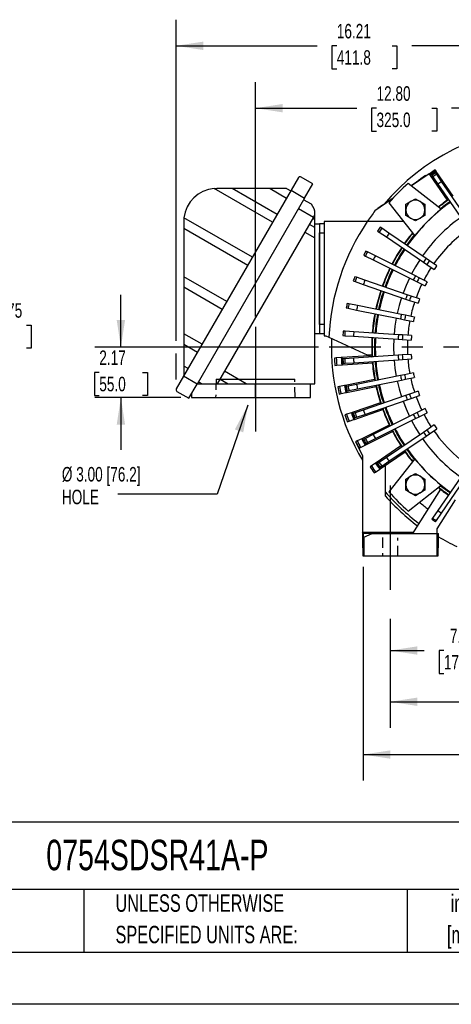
# Model space of a CAD drawing. Header units: inches. Extents: x 0 to 99, y 0 to 76.5.
# Tile 7 of 13: x 55.3 to 73.8, y 0 to 42.4. Entities that reach past the tile are written whole.
import ezdxf

# ---------------------------------------------------------------- set-up
doc = ezdxf.new("R2010")
doc.units = ezdxf.units.IN
doc.header["$LTSCALE"] = 9
doc.header["$MEASUREMENT"] = 0
doc.linetypes.add('CENTERX2', pattern=[0.8, 0.5, -0.1, 0.1, -0.1])
doc.linetypes.add('HIDDEN', pattern=[0.075, 0.05, -0.025])
doc.layers.add('CENTER', color=40, linetype='CENTERX2')
doc.layers.add('HIDDEN', color=102, linetype='HIDDEN')
doc.layers.add('DIMENSIONS', color=140, linetype='Continuous', lineweight=25)
doc.layers.add('TEXT', color=140, linetype='Continuous', lineweight=25)
doc.styles.add('SLDTEXTSTYLE0', font='TXT', dxfattribs={"width": 0.7})
doc.dimstyles.new('SLDDIMSTYLE1', dxfattribs={"dimtxt": 0.625, "dimasz": 1.17, "dimexe": 0, "dimexo": 0.0625, "dimgap": 0.15625, "dimtad": 0, "dimtih": 1, "dimtoh": 1, "dimrnd": 1e-09, "dimzin": 12, "dimdsep": 46, "dimtxsty": 'SLDTEXTSTYLE0', "dimsah": 1, "dimcen": 0.09, "dimadec": 0, "dimazin": 3, "dimtfac": 1, "dimtofl": 0, "dimtmove": 0, "dimatfit": 3, "dimfxl": 0, "dimfrac": 2, "dimtolj": 1, "dimtzin": 12, "dimarcsym": 0})
doc.dimstyles.new('SLDDIMSTYLE2', dxfattribs={"dimtxt": 0.625, "dimasz": 1.17, "dimexe": 0, "dimexo": 0.0625, "dimgap": 0.15625, "dimtad": 0, "dimtih": 1, "dimtoh": 1, "dimrnd": 1e-09, "dimzin": 12, "dimdsep": 46, "dimtxsty": 'SLDTEXTSTYLE0', "dimsah": 1, "dimcen": 0.09, "dimadec": 0, "dimazin": 3, "dimtfac": 1, "dimtmove": 0, "dimatfit": 0, "dimfxl": 0, "dimfrac": 2, "dimtolj": 1, "dimtzin": 12, "dimarcsym": 0})
doc.dimstyles.new('SLDDIMSTYLE3', dxfattribs={"dimtxt": 0.18, "dimasz": 1.17, "dimexe": 0, "dimexo": 0.0625, "dimgap": 0, "dimtad": 0, "dimtih": 1, "dimtoh": 1, "dimdec": 0, "dimrnd": 1e-09, "dimzin": 0, "dimdsep": 46, "dimtxsty": 'Standard', "dimsah": 1, "dimcen": 0.09, "dimadec": 0, "dimazin": 0, "dimtfac": 1.17, "dimtdec": 0, "dimtofl": 0, "dimtmove": 0, "dimatfit": 3, "dimfxl": 0, "dimfrac": 2, "dimtolj": 1, "dimtzin": 0, "dimarcsym": 0})
doc.dimstyles.new('SLDDIMSTYLE4', dxfattribs={"dimtxt": 0.625, "dimasz": 1.17, "dimexe": 0, "dimexo": 0.0625, "dimgap": 0.15625, "dimtad": 0, "dimtih": 1, "dimtoh": 1, "dimrnd": 1e-09, "dimzin": 4, "dimdsep": 46, "dimtxsty": 'SLDTEXTSTYLE0', "dimsah": 1, "dimcen": 0.09, "dimadec": 0, "dimazin": 1, "dimtfac": 1, "dimtofl": 0, "dimtmove": 0, "dimatfit": 3, "dimfxl": 0, "dimfrac": 2, "dimtolj": 1, "dimtzin": 12, "dimarcsym": 0})
doc.dimstyles.new('SLDDIMSTYLE5', dxfattribs={"dimtxt": 0.625, "dimasz": 1.17, "dimexe": 0, "dimexo": 0.0625, "dimgap": 0.15625, "dimtad": 0, "dimtih": 1, "dimtoh": 1, "dimrnd": 1e-09, "dimzin": 12, "dimdsep": 46, "dimtxsty": 'SLDTEXTSTYLE0', "dimsah": 1, "dimcen": 0, "dimadec": 0, "dimazin": 3, "dimtfac": 1, "dimtofl": 0, "dimtmove": 0, "dimatfit": 3, "dimfxl": 0, "dimfrac": 2, "dimtolj": 1, "dimtzin": 12, "dimarcsym": 0})
doc.dimstyles.new('SLDDIMSTYLE6', dxfattribs={"dimtxt": 0.625, "dimasz": 1.17, "dimexe": 0, "dimexo": 0.0625, "dimgap": 0.15625, "dimtad": 0, "dimtih": 1, "dimtoh": 1, "dimrnd": 1e-09, "dimzin": 4, "dimdsep": 46, "dimtxsty": 'SLDTEXTSTYLE0', "dimsah": 1, "dimcen": 0, "dimadec": 0, "dimazin": 1, "dimtfac": 1, "dimtofl": 0, "dimtmove": 0, "dimatfit": 3, "dimfxl": 0, "dimfrac": 2, "dimtolj": 1, "dimtzin": 12, "dimarcsym": 0})
doc.dimstyles.new('SLDDIMSTYLE7', dxfattribs={"dimtxt": 0.625, "dimasz": 1.17, "dimexe": 0, "dimexo": 0.0625, "dimgap": 0.15625, "dimtad": 0, "dimtih": 1, "dimtoh": 1, "dimdec": 3, "dimlfac": 0.5, "dimrnd": 1e-09, "dimzin": 12, "dimdsep": 46, "dimtxsty": 'SLDTEXTSTYLE0', "dimsah": 1, "dimcen": 0, "dimadec": 0, "dimazin": 3, "dimtfac": 1, "dimtdec": 3, "dimtofl": 0, "dimtmove": 0, "dimatfit": 3, "dimfxl": 0, "dimfrac": 2, "dimtolj": 1, "dimtzin": 12, "dimarcsym": 0})

# ---------------------------------------------------------------- blocks, each defined once
blk = doc.blocks.new('SW_NOTE_0_1')
at = {"layer": 'TEXT', "color": 0, "linetype": 'CENTERX2', "lineweight": 18, "char_height": 0.75, "attachment_point": 2, "style": 'SLDTEXTSTYLE0'}
for s, insert in [('inch', (1.125, 0.967)), ('[mm]', (1.1, -0.388))]:
    blk.add_mtext(s, dxfattribs=dict(at, insert=insert))
blk = doc.blocks.new('SW_NOTE_0_2')
at = {"layer": 'TEXT', "color": 0, "linetype": 'CENTERX2', "lineweight": 18, "char_height": 0.75, "attachment_point": 1, "style": 'SLDTEXTSTYLE0'}
for s, insert in [('UNLESS OTHERWISE', (0, 0.967)), ('SPECIFIED UNITS ARE:', (0, -0.388))]:
    blk.add_mtext(s, dxfattribs=dict(at, insert=insert))
blk = doc.blocks.new('_D_13')
at = {"layer": 'DIMENSIONS'}
for p, q in [((71.205, 16.606), (71.205, 11.905)), ((85.205, 16.597), (85.205, 11.905)), ((71.205, 13.03), (76.169, 13.03)), ((77.016, 13.029), (76.806, 13.029)), ((76.806, 13.029), (76.806, 12.035)), ((79.394, 13.029), (79.604, 13.029)), ((79.604, 13.029), (79.604, 12.035)), ((85.205, 13.03), (80.241, 13.03)), ((76.806, 12.035), (77.016, 12.035)), ((79.604, 12.035), (79.394, 12.035))]:
    blk.add_line(p, q, dxfattribs=at)
for points in [[(71.205, 13.03), (72.375, 12.85), (72.375, 13.21)], [(85.205, 13.03), (84.035, 13.21), (84.035, 12.85)]]:
    blk.add_solid(points, dxfattribs=at)
at = {"layer": 'DIMENSIONS', "char_height": 0.625, "attachment_point": 1, "style": 'SLDTEXTSTYLE0'}
for s, insert in [('14.00', (77.016, 13.974)), ('355.6', (77.016, 12.84))]:
    blk.add_mtext(s, dxfattribs=dict(at, insert=insert))
blk = doc.blocks.new('_D_14')
at = {"layer": 'DIMENSIONS'}
for p, q in [((70.046, 18.847), (70.046, 9.632)), ((86.364, 18.847), (86.364, 18.2)), ((86.364, 17.66), (86.364, 9.632)), ((70.046, 10.757), (76.169, 10.757)), ((77.016, 10.755), (76.806, 10.755)), ((76.806, 10.755), (76.806, 9.761)), ((79.394, 10.755), (79.604, 10.755)), ((79.604, 10.755), (79.604, 9.761)), ((86.364, 10.757), (80.241, 10.757)), ((76.806, 9.761), (77.016, 9.761)), ((79.604, 9.761), (79.394, 9.761))]:
    blk.add_line(p, q, dxfattribs=at)
for points in [[(70.046, 10.757), (71.216, 10.577), (71.216, 10.937)], [(86.364, 10.757), (85.194, 10.937), (85.194, 10.577)]]:
    blk.add_solid(points, dxfattribs=at)
at = {"layer": 'DIMENSIONS', "char_height": 0.625, "attachment_point": 1, "style": 'SLDTEXTSTYLE0'}
for s, insert in [('16.32', (77.016, 11.701)), ('414.5', (77.016, 10.567))]:
    blk.add_mtext(s, dxfattribs=dict(at, insert=insert))
blk = doc.blocks.new('_D_15')
at = {"layer": 'DIMENSIONS'}
for p, q in [((59.622, 28.297), (59.622, 30.547)), ((68.128, 28.297), (58.497, 28.297)), ((58.693, 27.213), (58.483, 27.213)), ((58.483, 27.213), (58.483, 26.219)), ((60.551, 27.213), (60.761, 27.213)), ((60.761, 27.213), (60.761, 26.219)), ((58.483, 26.219), (58.693, 26.219)), ((62.204, 26.132), (58.497, 26.132)), ((59.622, 26.132), (59.622, 23.882)), ((60.761, 26.219), (60.551, 26.219))]:
    blk.add_line(p, q, dxfattribs=at)
for points in [[(59.622, 28.297), (59.802, 29.467), (59.442, 29.467)], [(59.622, 26.132), (59.442, 24.962), (59.802, 24.962)]]:
    blk.add_solid(points, dxfattribs=at)
at = {"layer": 'DIMENSIONS', "char_height": 0.625, "attachment_point": 1, "style": 'SLDTEXTSTYLE0'}
for s, insert in [('2.17', (58.693, 28.159)), ('55.0', (58.693, 27.025))]:
    blk.add_mtext(s, dxfattribs=dict(at, insert=insert))
blk = doc.blocks.new('_D_16')
at = {"layer": 'DIMENSIONS'}
for p, q in [((65.41, 29.619), (65.41, 39.717)), ((78.205, 38.375), (78.205, 39.717)), ((65.41, 38.592), (69.772, 38.592)), ((70.619, 38.59), (70.409, 38.59)), ((70.409, 38.59), (70.409, 37.596)), ((72.996, 38.59), (73.206, 38.59)), ((73.206, 38.59), (73.206, 37.596)), ((78.205, 38.592), (73.843, 38.592)), ((70.409, 37.596), (70.619, 37.596)), ((73.206, 37.596), (72.996, 37.596))]:
    blk.add_line(p, q, dxfattribs=at)
for points in [[(65.41, 38.592), (66.58, 38.412), (66.58, 38.772)], [(78.205, 38.592), (77.035, 38.772), (77.035, 38.412)]]:
    blk.add_solid(points, dxfattribs=at)
at = {"layer": 'DIMENSIONS', "char_height": 0.625, "attachment_point": 1, "style": 'SLDTEXTSTYLE0'}
for s, insert in [('12.80', (70.619, 39.536)), ('325.0', (70.619, 38.402))]:
    blk.add_mtext(s, dxfattribs=dict(at, insert=insert))
blk = doc.blocks.new('_D_17')
at = {"layer": 'DIMENSIONS'}
for p, q in [((61.993, 28.567), (61.993, 42.403)), ((78.205, 38.375), (78.205, 42.403)), ((61.993, 41.278), (68.063, 41.278)), ((68.911, 41.277), (68.701, 41.277)), ((68.701, 41.277), (68.701, 40.283)), ((71.288, 41.277), (71.498, 41.277)), ((71.498, 41.277), (71.498, 40.283)), ((78.205, 41.278), (72.135, 41.278)), ((68.701, 40.283), (68.911, 40.283)), ((71.498, 40.283), (71.288, 40.283)), ((61.993, 26.913), (61.993, 28.027))]:
    blk.add_line(p, q, dxfattribs=at)
for points in [[(61.993, 41.278), (63.163, 41.098), (63.163, 41.458)], [(78.205, 41.278), (77.035, 41.458), (77.035, 41.098)]]:
    blk.add_solid(points, dxfattribs=at)
at = {"layer": 'DIMENSIONS', "char_height": 0.625, "attachment_point": 1, "style": 'SLDTEXTSTYLE0'}
for s, insert in [('16.21', (68.911, 42.222)), ('411.8', (68.911, 41.088))]:
    blk.add_mtext(s, dxfattribs=dict(at, insert=insert))
blk = doc.blocks.new('_D_18')
at = {"layer": 'DIMENSIONS'}
for p, q in [((78.205, 18.22), (78.205, 14.111)), ((71.205, 16.606), (71.205, 14.111)), ((71.205, 15.236), (72.669, 15.236)), ((73.516, 15.234), (73.306, 15.234)), ((73.306, 15.234), (73.306, 14.24)), ((75.894, 15.234), (76.104, 15.234)), ((76.104, 15.234), (76.104, 14.24)), ((78.205, 15.236), (76.741, 15.236)), ((73.306, 14.24), (73.516, 14.24)), ((76.104, 14.24), (75.894, 14.24))]:
    blk.add_line(p, q, dxfattribs=at)
for points in [[(71.205, 15.236), (72.375, 15.056), (72.375, 15.416)], [(78.205, 15.236), (77.035, 15.416), (77.035, 15.056)]]:
    blk.add_solid(points, dxfattribs=at)
at = {"layer": 'DIMENSIONS', "char_height": 0.625, "attachment_point": 1, "style": 'SLDTEXTSTYLE0'}
for s, insert in [('7.00', (73.776, 16.18)), ('177.8', (73.516, 15.046))]:
    blk.add_mtext(s, dxfattribs=dict(at, insert=insert))
blk = doc.blocks.new('_D_23')
at = {"layer": 'DIMENSIONS'}
for p, q in [((86.456, 33.061), (87.931, 33.912)), ((87.931, 33.912), (88.619, 33.912)), ((89.092, 33.912), (88.882, 33.912)), ((88.882, 33.912), (88.882, 32.918)), ((91.469, 33.912), (91.679, 33.912)), ((91.679, 33.912), (91.679, 32.918)), ((88.882, 32.918), (89.092, 32.918)), ((91.679, 32.918), (91.469, 32.918))]:
    blk.add_line(p, q, dxfattribs=at)
blk.add_solid([(86.456, 33.061), (87.56, 33.49), (87.38, 33.802)], dxfattribs=at)
at = {"layer": 'DIMENSIONS', "char_height": 0.625, "attachment_point": 1, "style": 'SLDTEXTSTYLE0'}
for s, insert in [('%%c', (88.619, 34.858)), ('19.06', (89.564, 34.858)), ('484.0', (89.092, 33.724))]:
    blk.add_mtext(s, dxfattribs=dict(at, insert=insert))
blk = doc.blocks.new('_D_24')
at = {"layer": 'DIMENSIONS'}
for p, q in [((84.756, 30.308), (87.828, 31.251)), ((87.828, 31.251), (88.619, 31.251)), ((89.092, 31.251), (88.882, 31.251)), ((88.882, 31.251), (88.882, 30.257)), ((91.469, 31.251), (91.679, 31.251)), ((91.679, 31.251), (91.679, 30.257)), ((88.882, 30.257), (89.092, 30.257)), ((91.679, 30.257), (91.469, 30.257))]:
    blk.add_line(p, q, dxfattribs=at)
blk.add_arc((78.205, 28.297), 6.852, 7.7378, 31.2657, dxfattribs=at)
blk.add_solid([(84.756, 30.308), (85.927, 30.479), (85.821, 30.823)], dxfattribs=at)
at = {"layer": 'DIMENSIONS', "char_height": 0.625, "attachment_point": 1, "style": 'SLDTEXTSTYLE0'}
for s, insert in [('%%c', (88.619, 32.196)), ('13.70', (89.564, 32.196)), ('348.1', (89.092, 31.062))]:
    blk.add_mtext(s, dxfattribs=dict(at, insert=insert))
blk = doc.blocks.new('SW_NOTE_0_8')
at = {"layer": 'TEXT', "color": 0, "linetype": 'CENTERX2', "lineweight": 18, "char_height": 0.625, "attachment_point": 1, "style": 'SLDTEXTSTYLE0'}
for s, insert in [('Ø 3.00 [76.2]', (-2.406, 1.166)), ('HOLE', (-2.406, 0.187))]:
    blk.add_mtext(s, dxfattribs=dict(at, insert=insert))
blk = doc.blocks.new('SW_CENTERMARKSYMBOL_1')
at = {"layer": 'CENTER', "color": 0}
for p, q in [((0, 0.2), (0, 9.628)), ((-0.2, 0), (-9.628, 0)), ((0, 0), (-0.1, 0)), ((0, 0), (0, 0.1)), ((0, 0), (0, -0.1)), ((0, 0), (0.1, 0)), ((0.2, 0), (9.628, 0)), ((0, -0.2), (0, -9.628))]:
    blk.add_line(p, q, dxfattribs=at)
blk = doc.blocks.new('_D_25')
at = {"layer": 'DIMENSIONS'}
for p, q in [((50.586, 28.29), (52.247, 29.249)), ((52.247, 29.249), (52.97, 29.249)), ((53.702, 29.249), (53.492, 29.249)), ((53.492, 29.249), (53.492, 28.256)), ((55.559, 29.249), (55.769, 29.249)), ((55.769, 29.249), (55.769, 28.256)), ((53.492, 28.256), (53.702, 28.256)), ((55.769, 28.256), (55.559, 28.256))]:
    blk.add_line(p, q, dxfattribs=at)
blk.add_solid([(50.586, 28.29), (51.689, 28.72), (51.509, 29.031)], dxfattribs=at)
at = {"layer": 'DIMENSIONS', "char_height": 0.625, "attachment_point": 1, "style": 'SLDTEXTSTYLE0'}
for s, insert in [('%%c', (52.97, 30.195)), ('2.375', (53.914, 30.195)), ('60.3', (53.702, 29.061))]:
    blk.add_mtext(s, dxfattribs=dict(at, insert=insert))

msp = doc.modelspace()

# ---------------------------------------------------------------- linework, layer by layer
for p, q in [((67.8775, 35.3369), (67.3481, 35.6426)), ((72.8796, 35.768), (72.1209, 35.2466)), ((72.4246, 35.4867), (72.6435, 35.6371)), ((72.7296, 35.6868), (72.5236, 35.5452)), ((72.6435, 35.6371), (72.6479, 35.6306)), ((72.7398, 35.6719), (72.7296, 35.6868)), ((72.8796, 35.768), (73.1392, 35.9464)), ((72.9138, 35.7182), (72.8796, 35.768)), ((72.9138, 35.7182), (72.9305, 35.694)), ((72.9305, 35.694), (73.661, 34.6311)), ((72.9994, 35.698), (73.0445, 35.6324)), ((73.0445, 35.6324), (73.258, 35.3218)), ((73.1392, 35.9464), (73.1734, 35.8966)), ((73.2067, 35.7439), (73.1616, 35.8095)), ((73.19, 35.8724), (73.1734, 35.8966)), ((73.9206, 34.8095), (73.19, 35.8724)), ((73.4202, 35.4333), (73.2067, 35.7439)), ((67.2599, 35.6058), (66.9436, 35.0578)), ((67.5232, 34.7232), (67.8775, 35.3369)), ((73.401, 34.2414), (71.9824, 35.3553)), ((72.106, 35.2582), (72.5236, 35.5452)), ((72.4246, 35.4867), (72.4291, 35.4802)), ((72.4246, 35.4867), (72.4291, 35.4802)), ((72.5236, 35.5452), (72.5338, 35.5303)), ((73.258, 35.3218), (74.349, 33.7344)), ((74.5112, 33.8459), (73.4202, 35.4333)), ((66.9436, 35.0578), (62.3176, 27.0454)), ((63.6304, 35.1302), (63.7451, 35.1349)), ((66.1466, 33.6775), (63.6304, 35.1302)), ((64.4094, 35.1349), (63.7451, 35.1349)), ((66.3434, 34.0183), (64.4094, 35.1349)), ((66.0385, 35.1349), (64.4094, 35.1349)), ((66.0385, 35.1349), (66.7507, 34.7237)), ((66.7471, 35.1349), (66.0385, 35.1349)), ((66.7471, 35.1349), (66.9278, 35.0306)), ((66.9436, 35.0578), (67.5232, 34.7232)), ((67.5232, 34.7232), (62.8972, 26.7107)), ((67.816, 34.4518), (67.4789, 34.6465)), ((71.2827, 34.6705), (70.5521, 34.1683)), ((70.8791, 34.415), (70.6731, 34.2734)), ((70.8791, 34.415), (71.3388, 34.7309)), ((70.8893, 34.4002), (70.8791, 34.415)), ((71.1472, 34.5201), (72.261, 33.1015)), ((71.876, 34.4517), (72.0827, 34.5711)), ((71.876, 34.2131), (71.876, 34.4517)), ((72.0827, 34.5711), (72.2894, 34.6904)), ((72.2894, 34.6904), (72.4961, 34.5711)), ((72.4961, 34.5711), (72.7028, 34.4517)), ((72.7028, 34.4517), (72.7028, 34.2131)), ((67.2624, 34.2714), (67.9102, 33.8974)), ((67.9102, 33.8974), (67.9689, 33.9992)), ((67.9689, 33.9992), (67.9689, 34.0404)), ((67.9689, 33.7953), (67.9689, 33.9992)), ((70.6731, 34.2734), (70.6833, 34.2586)), ((71.876, 33.9744), (71.876, 34.2131)), ((72.0827, 33.8551), (71.876, 33.9744)), ((72.7028, 33.9744), (72.4961, 33.8551)), ((72.7028, 34.2131), (72.7028, 33.9744)), ((62.3278, 33.7176), (62.3278, 33.4263)), ((65.2799, 32.1762), (62.3366, 33.8756)), ((67.9102, 33.8974), (63.7678, 26.7225)), ((67.9689, 33.4522), (67.7321, 33.5889)), ((67.8807, 33.8463), (67.9689, 33.7953)), ((67.9689, 33.4522), (67.9689, 33.7953)), ((67.9689, 33.6123), (68.1658, 33.6123)), ((68.3626, 33.6123), (68.1658, 33.6123)), ((68.1658, 33.6123), (68.1658, 28.8879)), ((68.3626, 33.7107), (68.3626, 28.7895)), ((70.2218, 33.7107), (68.3626, 33.7107)), ((71.7827, 33.7107), (70.2218, 33.7107)), ((72.2894, 33.7357), (72.0827, 33.8551)), ((72.4961, 33.8551), (72.2894, 33.7357)), ((62.3278, 33.4263), (65.0831, 31.8355)), ((62.3278, 33.4263), (62.3278, 31.336)), ((67.5392, 33.2548), (67.9689, 33.0067)), ((67.9689, 33.0067), (67.9689, 33.4522)), ((68.1658, 33.2186), (68.3626, 33.2186)), ((68.1658, 29.2816), (68.1658, 33.2186)), ((70.6667, 33.3015), (70.7325, 33.2567)), ((70.7325, 33.2567), (71.0443, 33.0449)), ((70.8431, 33.4196), (70.7773, 33.4643)), ((71.1549, 33.2077), (70.8431, 33.4196)), ((72.748, 32.125), (71.1549, 33.2077)), ((67.9689, 26.7225), (67.9689, 33.0067)), ((71.0443, 33.0449), (72.6374, 31.9622)), ((70.071, 32.2605), (70.1422, 32.2249)), ((70.2304, 32.4009), (70.1592, 32.4365)), ((70.5674, 32.2321), (70.2304, 32.4009)), ((72.2897, 31.3696), (70.5674, 32.2321)), ((70.1422, 32.2249), (70.4793, 32.0561)), ((70.4793, 32.0561), (72.2016, 31.1936)), ((72.6374, 31.9622), (72.7852, 31.8617)), ((72.8958, 32.0245), (72.748, 32.125)), ((72.7852, 31.8617), (73.1045, 31.6447)), ((73.2152, 31.8075), (72.8958, 32.0245)), ((62.3278, 31.336), (62.3278, 30.8816)), ((64.178, 30.2678), (62.3278, 31.336)), ((69.6183, 31.1499), (69.6936, 31.124)), ((69.7577, 31.3101), (69.6824, 31.336)), ((69.6936, 31.124), (70.05, 31.0013)), ((70.1141, 31.1874), (69.7577, 31.3101)), ((70.05, 31.0013), (71.8712, 30.3742)), ((71.9353, 30.5603), (70.1141, 31.1874)), ((72.2016, 31.1936), (72.3614, 31.1136)), ((72.4495, 31.2896), (72.2897, 31.3696)), ((72.3614, 31.1136), (72.7066, 30.9407)), ((72.7948, 31.1167), (72.4495, 31.2896)), ((63.9813, 29.927), (62.3278, 30.8816)), ((62.3278, 30.8816), (62.3278, 28.88)), ((72.1043, 30.5021), (71.9353, 30.5603)), ((69.4334, 30.1664), (69.3554, 30.1822)), ((69.803, 30.0919), (69.4334, 30.1664)), ((71.8712, 30.3742), (72.0403, 30.316)), ((72.0403, 30.316), (72.4053, 30.1903)), ((72.4694, 30.3764), (72.1043, 30.5021)), ((69.3165, 29.9892), (69.3945, 29.9735)), ((69.3945, 29.9735), (69.7641, 29.8989)), ((69.7641, 29.8989), (71.6522, 29.5182)), ((71.6911, 29.7112), (69.803, 30.0919)), ((71.8663, 29.6759), (71.6911, 29.7112)), ((68.3626, 29.2816), (68.1658, 29.2816)), ((71.6522, 29.5182), (71.8274, 29.4829)), ((71.8274, 29.4829), (72.2059, 29.4066)), ((72.2448, 29.5995), (71.8663, 29.6759)), ((63.1145, 28.4257), (62.3278, 28.88)), ((62.3278, 28.88), (62.3278, 28.4256)), ((67.9689, 28.8879), (68.1658, 28.8879)), ((68.1658, 28.8879), (68.3626, 28.8879)), ((69.2633, 28.9899), (69.1839, 28.9952)), ((69.6394, 28.9649), (69.2633, 28.9899)), ((71.5613, 28.8372), (69.6394, 28.9649)), ((71.7397, 28.8254), (71.5613, 28.8372)), ((62.3278, 28.4256), (62.9178, 28.0849)), ((62.3278, 28.4256), (62.3278, 27.485)), ((68.3626, 28.7895), (68.4414, 28.7895)), ((68.4414, 28.7895), (68.5692, 28.7299)), ((68.5692, 28.7299), (70.2423, 27.9497)), ((69.1708, 28.7987), (69.2502, 28.7935)), ((69.2502, 28.7935), (69.6264, 28.7685)), ((69.6264, 28.7685), (71.5483, 28.6408)), ((71.5483, 28.6408), (71.7267, 28.629)), ((71.7267, 28.629), (72.1119, 28.6034)), ((72.125, 28.7998), (71.7397, 28.8254)), ((72.1119, 27.9913), (71.7267, 27.9657)), ((68.8859, 27.8362), (68.8073, 27.8309)), ((69.102, 27.8505), (68.8859, 27.8362)), ((69.1312, 27.8525), (69.102, 27.8505)), ((70.2862, 27.9292), (69.1312, 27.8525)), ((69.1521, 27.5382), (70.4391, 27.6237)), ((69.2502, 27.8012), (69.1708, 27.7959)), ((69.1839, 27.5995), (69.2633, 27.6048)), ((69.6264, 27.8262), (69.2502, 27.8012)), ((69.2633, 27.6048), (69.6394, 27.6297)), ((71.5483, 27.9538), (69.6264, 27.8262)), ((69.6394, 27.6297), (71.5613, 27.7574)), ((70.4173, 27.9573), (70.2423, 27.9497)), ((70.2423, 27.9497), (70.3973, 27.8774)), ((71.7267, 27.9657), (71.5483, 27.9538)), ((71.5613, 27.7574), (71.7397, 27.7692)), ((71.7397, 27.7692), (72.125, 27.7948)), ((62.5105, 27.3795), (62.3278, 27.485)), ((62.3278, 27.485), (62.3278, 27.0759)), ((65.0104, 26.7225), (64.0784, 27.2606)), ((68.8282, 27.5167), (68.9067, 27.5219)), ((68.9067, 27.5219), (69.1228, 27.5362)), ((69.1228, 27.5362), (69.1521, 27.5382)), ((72.2059, 27.1881), (71.8274, 27.1118)), ((62.3176, 27.0454), (62.004, 26.5023)), ((62.8972, 26.7107), (62.3176, 27.0454)), ((62.3333, 27.0727), (62.3278, 27.0759)), ((62.904, 26.7225), (63.0934, 26.7225)), ((63.0934, 26.7225), (62.9514, 26.8045)), ((63.0934, 26.7225), (63.7678, 26.7225)), ((63.7678, 26.7225), (64.2389, 26.7225)), ((63.8855, 26.9265), (64.2389, 26.7225)), ((64.2389, 26.7225), (65.0104, 26.7225)), ((65.0104, 26.7225), (67.9689, 26.7225)), ((65.4099, 26.132), (65.4099, 26.7225)), ((67.7721, 26.132), (67.7721, 26.7225)), ((70.5341, 26.9112), (69.2698, 26.6563)), ((71.6522, 27.0764), (69.7641, 26.6957)), ((69.803, 26.5027), (71.6911, 26.8835)), ((71.8274, 27.1118), (71.6522, 27.0764)), ((71.6911, 26.8835), (71.8663, 26.9188)), ((71.8663, 26.9188), (72.2448, 26.9951)), ((62.0329, 26.3947), (62.5443, 26.0994)), ((62.5443, 26.0994), (62.8972, 26.7107)), ((62.654, 26.2895), (62.654, 26.132)), ((69.0287, 26.6077), (68.9515, 26.5921)), ((69.0138, 26.2834), (69.091, 26.2989)), ((69.241, 26.6505), (69.0287, 26.6077)), ((69.091, 26.2989), (69.3033, 26.3417)), ((69.2698, 26.6563), (69.241, 26.6505)), ((69.3033, 26.3417), (69.332, 26.3475)), ((69.3945, 26.6212), (69.3165, 26.6055)), ((69.332, 26.3475), (70.5964, 26.6025)), ((69.3554, 26.4125), (69.4334, 26.4282)), ((69.7641, 26.6957), (69.3945, 26.6212)), ((69.4334, 26.4282), (69.803, 26.5027)), ((72.4053, 26.4044), (72.0403, 26.2787)), ((62.654, 26.132), (65.4099, 26.132)), ((65.4099, 26.132), (67.7721, 26.132)), ((70.7848, 25.9088), (69.5653, 25.4889)), ((71.8712, 26.2205), (70.05, 25.5934)), ((70.1141, 25.4073), (71.9353, 26.0344)), ((72.0403, 26.2787), (71.8712, 26.2205)), ((71.9353, 26.0344), (72.1043, 26.0925)), ((72.1043, 26.0925), (72.4694, 26.2182)), ((69.5376, 25.4794), (69.3328, 25.4089)), ((69.5653, 25.4889), (69.5376, 25.4794)), ((69.6936, 25.4707), (69.6183, 25.4447)), ((69.6679, 25.1911), (70.8874, 25.611)), ((70.05, 25.5934), (69.6936, 25.4707)), ((72.3614, 25.4811), (72.2016, 25.401)), ((72.7066, 25.6539), (72.3614, 25.4811)), ((72.4495, 25.305), (72.7948, 25.4779)), ((69.3328, 25.4089), (69.2583, 25.3832)), ((69.3609, 25.0854), (69.4353, 25.1111)), ((69.4353, 25.1111), (69.6401, 25.1816)), ((69.6401, 25.1816), (69.6679, 25.1911)), ((69.6824, 25.2586), (69.7577, 25.2845)), ((69.7577, 25.2845), (70.1141, 25.4073)), ((72.2016, 25.401), (70.4793, 24.5386)), ((70.5674, 24.3626), (72.2897, 25.225)), ((72.2897, 25.225), (72.4495, 25.305)), ((71.1659, 24.9484), (70.0126, 24.3709)), ((70.1537, 24.0893), (71.3069, 24.6668)), ((72.6374, 24.6324), (71.0443, 23.5498)), ((72.7852, 24.7329), (72.6374, 24.6324)), ((73.1045, 24.9499), (72.7852, 24.7329)), ((72.8958, 24.5701), (73.2152, 24.7871)), ((69.728, 24.2284), (69.7212, 24.225)), ((69.7212, 24.225), (70.0162, 23.6358)), ((69.7927, 24.2608), (69.728, 24.2284)), ((69.9864, 24.3578), (69.7927, 24.2608)), ((70.0126, 24.3709), (69.9864, 24.3578)), ((70.1422, 24.3698), (70.071, 24.3341)), ((70.4793, 24.5386), (70.1422, 24.3698)), ((70.1592, 24.1581), (70.2304, 24.1938)), ((70.2304, 24.1938), (70.5674, 24.3626)), ((71.1549, 23.387), (72.748, 24.4696)), ((72.748, 24.4696), (72.8958, 24.5701)), ((69.8691, 23.9468), (69.9338, 23.9792)), ((69.9338, 23.9792), (70.1274, 24.0762)), ((70.1274, 24.0762), (70.1537, 24.0893)), ((71.6706, 24.0469), (70.6039, 23.3219)), ((70.7809, 23.0614), (71.8477, 23.7864)), ((70.0162, 23.6358), (70.0162, 20.3997)), ((70.6039, 23.3219), (70.5796, 23.3054)), ((70.7325, 23.3379), (70.6667, 23.2932)), ((71.0443, 23.5498), (70.7325, 23.3379)), ((70.8431, 23.1751), (71.1549, 23.387)), ((72.261, 23.4932), (71.1472, 22.0745)), ((70.4005, 23.1837), (70.3406, 23.143)), ((70.5796, 23.3054), (70.4005, 23.1837)), ((70.5177, 22.8825), (70.5775, 22.9232)), ((70.5775, 22.9232), (70.7567, 23.0449)), ((70.7567, 23.0449), (70.7809, 23.0614)), ((70.7773, 23.1304), (70.8431, 23.1751)), ((71.0004, 21.884), (71.0004, 23.2106)), ((71.876, 22.6202), (72.0827, 22.7396)), ((71.876, 22.3816), (71.876, 22.6202)), ((72.0827, 22.7396), (72.2894, 22.8589)), ((72.2894, 22.8589), (72.4961, 22.7396)), ((72.4961, 22.7396), (72.7028, 22.6202)), ((72.7028, 22.6202), (72.7028, 22.3816)), ((74.2433, 22.7066), (73.2537, 21.2666)), ((73.4159, 21.1551), (74.4056, 22.5951)), ((71.876, 22.1429), (71.876, 22.3816)), ((72.0827, 22.0236), (71.876, 22.1429)), ((71.9824, 21.2394), (73.401, 22.3532)), ((73.3741, 22.1796), (72.165, 20.2816)), ((72.7028, 22.1429), (72.4961, 22.0236)), ((72.7028, 22.3816), (72.7028, 22.1429)), ((72.2894, 21.9042), (72.0827, 22.0236)), ((72.4961, 22.0236), (72.2894, 21.9042)), ((73.2249, 20.4798), (74.0168, 21.7229)), ((73.2537, 21.2666), (73.0308, 20.9423)), ((73.2537, 21.2666), (73.4159, 21.1551)), ((73.0308, 20.9423), (72.9994, 20.8966)), ((73.1616, 20.7851), (73.193, 20.8308)), ((73.193, 20.8308), (73.4159, 21.1551)), ((70.0162, 20.3997), (70.0162, 19.6517)), ((70.0162, 20.3997), (70.021, 20.3997)), ((70.021, 20.3997), (70.021, 20.3318)), ((73.2249, 20.2816), (73.2249, 20.4798)), ((70.0485, 20.2816), (70.021, 20.3318)), ((70.021, 20.3318), (72.1969, 20.3318)), ((70.0485, 20.2816), (70.0485, 20.1241)), ((70.4296, 20.2816), (70.0485, 20.2816)), ((70.0485, 20.1241), (70.0752, 20.1241)), ((70.0752, 20.1241), (70.4296, 20.2816)), ((70.0752, 20.1241), (70.0752, 19.2973)), ((70.4296, 20.2816), (73.2249, 20.2816)), ((73.2249, 19.2973), (73.2249, 20.2816)), ((73.2249, 20.2816), (73.2839, 20.2816)), ((73.2839, 19.6517), (73.2839, 20.2816)), ((70.0462, 19.6517), (70.0162, 19.6517)), ((70.0462, 19.2973), (70.0462, 19.6517)), ((73.2539, 19.6517), (73.2539, 19.2973)), ((73.2839, 19.6517), (73.2539, 19.6517)), ((70.0752, 19.2973), (70.0462, 19.2973)), ((73.2249, 19.2973), (70.0752, 19.2973)), ((73.2539, 19.2973), (73.2249, 19.2973))]:
    msp.add_line(p, q)
at = {"color": 7, "linetype": 'Continuous'}
msp.add_line((99.0009, 0.0009), (0.0009, 0.0009), dxfattribs=at)
at = {"flags": 128}
for points in [[(62.3366, 33.8756), (62.33, 33.7968), (62.3278, 33.7176)], [(72.4831, 32.067), (72.2951, 31.7648), (72.123, 31.4531)], [(72.0348, 31.2771), (71.8884, 30.9526), (71.759, 30.621)], [(71.6949, 30.4349), (71.5927, 30.0939), (71.5083, 29.748)], [(71.4694, 29.5551), (71.4132, 29.2036), (71.3753, 28.8496)], [(71.3622, 28.6532), (71.353, 28.2973), (71.3622, 27.9415)], [(71.3753, 27.745), (71.4132, 27.3911), (71.4694, 27.0396)], [(71.5083, 26.8466), (71.5927, 26.5008), (71.6949, 26.1598)], [(71.759, 25.9736), (71.8884, 25.642), (72.0348, 25.3175)], [(72.123, 25.1415), (72.2951, 24.8299), (72.4831, 24.5276)]]:
    msp.add_lwpolyline(points, dxfattribs=at)
for centre, radius, start, end in [((78.2052, 28.2973), 9.5276, 94.02568, 139.76919), ((67.3281, 35.5664), 0.0787, 75.30235, 150), ((78.2052, 28.2973), 9.1142, 123.50996, 125.49004), ((78.2052, 28.2973), 9.0848, 123.50676, 125.49324), ((78.2052, 28.2973), 9.0482, 123.87673, 125.12327), ((78.2052, 28.2973), 8.9687, 123.8712, 125.1288), ((78.2052, 28.2973), 9.4094, 131.40167, 138.59833), ((78.2052, 28.2973), 8.5917, 123.84361, 125.15639), ((63.7451, 33.7176), 1.4173, 94.64083, 173.59898), ((67.339, 34.0404), 0.6299, 0, 40.78002), ((72.2894, 34.2131), 0.4134, 120, 180), ((78.2052, 28.2973), 7.6391, 125.23824, 145.06176), ((72.2894, 34.2131), 0.4134, 60, 120), ((72.2894, 34.2131), 0.4134, 0, 60), ((78.2052, 28.2973), 7.7953, 125.22345, 129.20266), ((78.2052, 28.2973), 7.7756, 125.22528, 129.17007), ((78.2052, 28.2973), 7.6772, 125.23458, 129.00457), ((78.2052, 28.2973), 9.6457, 142.50669, 145.85948), ((72.2894, 34.2131), 0.4134, 180, 240), ((78.2052, 28.2973), 7.6428, 128.94575, 141.05425), ((72.2894, 34.2131), 0.4134, 300, 0), ((78.2052, 28.2973), 9.6457, 145.85948, 177.42991), ((72.2894, 34.2131), 0.4134, 240, 300), ((78.2052, 28.2973), 6.8522, 125.32303, 144.97697), ((78.2052, 28.2973), 9.0482, 145.17673, 146.42327), ((78.2052, 28.2973), 8.9687, 145.1712, 146.4288), ((78.2052, 28.2973), 8.5917, 145.14361, 146.45639), ((78.2052, 28.2973), 7.7953, 140.79734, 145.07655), ((78.2052, 28.2973), 7.7756, 140.82993, 145.07472), ((78.2052, 28.2973), 7.6772, 140.99543, 145.06542), ((78.2052, 28.2973), 6.2598, 125.40091, 144.89909), ((78.2052, 28.2973), 9.0482, 152.77673, 154.02327), ((78.2052, 28.2973), 8.9687, 152.7712, 154.0288), ((78.2052, 28.2973), 8.5917, 152.74361, 154.05639), ((78.2052, 28.2973), 7.7953, 146.52345, 152.67655), ((78.2052, 28.2973), 7.7756, 146.52528, 152.67472), ((78.2052, 28.2973), 7.6772, 146.53458, 152.66542), ((78.2052, 28.2973), 7.6391, 146.53824, 152.66176), ((78.2052, 28.2973), 6.6657, 144.95395, 146.64605), ((78.2052, 28.2973), 6.487, 144.93064, 146.66936), ((78.2052, 28.2973), 6.1009, 144.87562, 146.72438), ((78.2052, 28.2973), 7.7953, 154.12345, 160.27655), ((78.2052, 28.2973), 7.7756, 154.12528, 160.27472), ((78.2052, 28.2973), 7.6772, 154.13458, 160.26542), ((78.2052, 28.2973), 7.6391, 154.13824, 160.26176), ((78.2052, 28.2973), 6.2598, 146.70091, 152.49909), ((78.2052, 28.2973), 9.0482, 160.37673, 161.62327), ((78.2052, 28.2973), 8.9687, 160.3712, 161.6288), ((78.2052, 28.2973), 8.5917, 160.34361, 161.65639), ((78.2052, 28.2973), 6.6657, 152.55395, 154.24605), ((78.2052, 28.2973), 6.2598, 154.30091, 160.09909), ((78.2052, 28.2973), 6.487, 152.53064, 154.26936), ((78.2052, 28.2973), 6.1009, 152.47562, 154.32438), ((78.2052, 28.2973), 7.7953, 161.72345, 167.87655), ((78.2052, 28.2973), 7.7756, 161.72528, 167.87472), ((78.2052, 28.2973), 7.6772, 161.73458, 167.86542), ((78.2052, 28.2973), 7.6391, 161.73824, 167.86176), ((78.2052, 28.2973), 6.6657, 160.15395, 161.84605), ((78.2052, 28.2973), 9.0482, 167.97673, 169.22327), ((78.2052, 28.2973), 8.9687, 167.9712, 169.2288), ((78.2052, 28.2973), 6.487, 160.13064, 161.86936), ((78.2052, 28.2973), 6.2598, 161.90091, 167.69909), ((78.2052, 28.2973), 6.1009, 160.07562, 161.92438), ((78.2052, 28.2973), 8.5917, 167.94361, 169.25639), ((78.2052, 28.2973), 7.7953, 169.32345, 175.47655), ((78.2052, 28.2973), 7.7756, 169.32528, 175.47472), ((78.2052, 28.2973), 7.6772, 169.33458, 175.46542), ((78.2052, 28.2973), 7.6391, 169.33824, 175.46176), ((78.2052, 28.2973), 6.6657, 167.75395, 169.44605), ((78.2052, 28.2973), 6.487, 167.73064, 169.46936), ((78.2052, 28.2973), 6.2598, 169.50091, 175.29909), ((78.2052, 28.2973), 6.1009, 167.67562, 169.52438), ((78.2052, 28.2973), 9.0482, 175.57673, 176.82327), ((78.2052, 28.2973), 8.9687, 175.5712, 176.8288), ((78.2052, 28.2973), 8.5917, 175.54361, 176.85639), ((78.2052, 28.2973), 6.6657, 175.35395, 177.04605), ((78.2052, 28.2973), 9.5276, 177.73657, 210.73905), ((78.2052, 28.2973), 7.7953, 176.92345, 183.07655), ((78.2052, 28.2973), 7.7756, 176.92528, 183.07472), ((78.2052, 28.2973), 7.6772, 176.93458, 183.06542), ((78.2052, 28.2973), 7.6391, 176.93824, 183.06176), ((78.2052, 28.2973), 6.487, 175.33064, 177.06936), ((78.2052, 28.2973), 6.2598, 177.10091, 182.89909), ((78.2052, 28.2973), 6.1009, 175.27562, 177.12438), ((78.2052, 28.2973), 6.1009, 182.87562, 184.72438), ((78.2052, 28.2973), 9.4094, 182.84103, 184.75897), ((78.2052, 28.2973), 9.3307, 182.83294, 184.76706), ((78.2052, 28.2973), 9.1142, 182.80996, 184.79004), ((78.2052, 28.2973), 9.0848, 182.80676, 184.79324), ((78.2052, 28.2973), 9.0482, 183.17673, 184.42327), ((78.2052, 28.2973), 8.9687, 183.1712, 184.4288), ((78.2052, 28.2973), 8.5917, 183.14361, 184.45639), ((78.2052, 28.2973), 7.7953, 184.52345, 190.67655), ((78.2052, 28.2973), 7.7756, 184.52528, 190.67472), ((78.2052, 28.2973), 7.6772, 184.53458, 190.66542), ((78.2052, 28.2973), 7.6391, 184.53824, 190.66176), ((78.2052, 28.2973), 6.6657, 182.95395, 184.64605), ((78.2052, 28.2973), 6.487, 182.93064, 184.66936), ((78.2052, 28.2973), 6.2598, 184.70091, 190.49909), ((78.2052, 28.2973), 6.1009, 190.47562, 192.32438), ((78.2052, 28.2973), 6.6657, 190.55395, 192.24605), ((78.2052, 28.2973), 6.487, 190.53064, 192.26936), ((78.2052, 28.2973), 6.2598, 192.30091, 198.09909), ((62.0722, 26.4629), 0.0787, 150, 240), ((78.2052, 28.2973), 9.4094, 190.44103, 192.35897), ((78.2052, 28.2973), 9.3307, 190.43294, 192.36706), ((78.2052, 28.2973), 9.1142, 190.40996, 192.39004), ((78.2052, 28.2973), 9.0848, 190.40676, 192.39324), ((78.2052, 28.2973), 9.0482, 190.77673, 192.02327), ((78.2052, 28.2973), 8.9687, 190.7712, 192.0288), ((78.2052, 28.2973), 8.5917, 190.74361, 192.05639), ((78.2052, 28.2973), 7.7953, 192.12345, 198.27655), ((78.2052, 28.2973), 7.7756, 192.12528, 198.27472), ((78.2052, 28.2973), 7.6772, 192.13458, 198.26542), ((78.2052, 28.2973), 7.6391, 192.13824, 198.26176), ((78.2052, 28.2973), 6.1009, 198.07562, 199.92438), ((78.2052, 28.2973), 6.6657, 198.15395, 199.84605), ((78.2052, 28.2973), 6.487, 198.13064, 199.86936), ((78.2052, 28.2973), 6.2598, 199.90091, 205.69909), ((78.2052, 28.2973), 9.1142, 198.00996, 199.99004), ((78.2052, 28.2973), 9.0848, 198.00676, 199.99324), ((78.2052, 28.2973), 9.0482, 198.37673, 199.62327), ((78.2052, 28.2973), 8.9687, 198.3712, 199.6288), ((78.2052, 28.2973), 8.5917, 198.34361, 199.65639), ((78.2052, 28.2973), 7.7953, 199.72345, 205.87655), ((78.2052, 28.2973), 7.7756, 199.72528, 205.87472), ((78.2052, 28.2973), 7.6772, 199.73458, 205.86542), ((78.2052, 28.2973), 7.6391, 199.73824, 205.86176), ((78.2052, 28.2973), 6.487, 205.73064, 207.46936), ((78.2052, 28.2973), 6.1009, 205.67562, 207.52438), ((78.2052, 28.2973), 9.4094, 198.04103, 199.95897), ((78.2052, 28.2973), 9.3307, 198.03294, 199.96706), ((78.2052, 28.2973), 6.6657, 205.75395, 207.44605), ((78.2052, 28.2973), 6.2598, 207.50091, 213.29909), ((78.2052, 28.2973), 7.7953, 207.32345, 213.47655), ((78.2052, 28.2973), 7.7756, 207.32528, 213.47472), ((78.2052, 28.2973), 7.6772, 207.33458, 213.46542), ((78.2052, 28.2973), 7.6391, 207.33824, 213.46176), ((78.2052, 28.2973), 6.6657, 213.35395, 215.04605), ((78.2052, 28.2973), 6.487, 213.33064, 215.06936), ((78.2052, 28.2973), 6.2598, 215.10091, 242.09909), ((78.2052, 28.2973), 6.1009, 213.27562, 215.12438), ((78.2052, 28.2973), 9.4031, 205.64038, 207.55962), ((78.2052, 28.2973), 9.3307, 205.63294, 207.56706), ((78.2052, 28.2973), 9.1142, 205.60996, 207.59004), ((78.2052, 28.2973), 9.0848, 205.60676, 207.59324), ((78.2052, 28.2973), 9.0482, 205.97673, 207.22327), ((78.2052, 28.2973), 8.9687, 205.9712, 207.2288), ((78.2052, 28.2973), 8.5917, 205.94361, 207.25639), ((78.2052, 28.2973), 6.8522, 215.02303, 234.67697), ((78.2052, 28.2973), 7.7953, 214.92345, 219.20266), ((78.2052, 28.2973), 7.7756, 214.92528, 219.17007), ((78.2052, 28.2973), 7.6772, 214.93458, 219.00457), ((78.2052, 28.2973), 7.6391, 214.93824, 234.76176), ((78.2052, 28.2973), 9.0848, 213.20676, 215.19324), ((78.2052, 28.2973), 8.9687, 213.5712, 214.8288), ((78.2052, 28.2973), 8.5917, 213.54361, 214.85639), ((78.2052, 28.2973), 7.6428, 218.94575, 231.05425), ((78.2052, 28.2973), 9.4031, 213.24038, 215.15962), ((78.2052, 28.2973), 9.3307, 213.23294, 215.16706), ((78.2052, 28.2973), 9.1142, 213.20996, 215.19004), ((78.2052, 28.2973), 9.0482, 213.57673, 214.82327), ((72.2894, 22.3816), 0.4134, 120, 180), ((72.2894, 22.3816), 0.4134, 60, 120), ((72.2894, 22.3816), 0.4134, 0, 60), ((78.2052, 28.2973), 9.5276, 220.86981, 232.7594), ((78.2052, 28.2973), 9.4094, 221.40167, 228.59833), ((72.2894, 22.3816), 0.4134, 180, 240), ((72.2894, 22.3816), 0.4134, 300, 0), ((78.2052, 28.2973), 7.7953, 230.79734, 234.77655), ((78.2052, 28.2973), 7.7756, 230.82993, 234.77472), ((78.2052, 28.2973), 7.6772, 230.99543, 234.76542), ((78.2052, 28.2973), 9.6457, 221.6741, 232.81758), ((72.2894, 22.3816), 0.4134, 240, 300), ((78.2052, 28.2973), 8.7992, 229.33292, 232.36599), ((78.2052, 28.2973), 9.0482, 234.87673, 236.12327), ((78.2052, 28.2973), 8.9928, 234.87289, 236.12711), ((78.2052, 28.2973), 9.5276, 238.90029, 244.26691)]:
    msp.add_arc(centre, radius, start, end)
at = {"layer": 'CENTER'}
for p, q in [((65.4099, 29.1694), (65.4099, 23.882)), ((71.2052, 22.3433), (71.2052, 17.0559))]:
    msp.add_line(p, q, dxfattribs=at)
at = {"layer": 'HIDDEN'}
for p, q in [((63.721, 26.9194), (63.6964, 26.132)), ((67.1234, 26.132), (67.0988, 26.9194)), ((70.8705, 20.1019), (70.8705, 19.3145)), ((71.5398, 19.2973), (71.5398, 20.0847))]:
    msp.add_line(p, q, dxfattribs=at)
at = {"layer": 'HIDDEN', "linetype": 'CENTERX2'}
msp.add_line((63.721, 26.9194), (67.0988, 26.9194), dxfattribs=at)
at = {"layer": 'TEXT'}
for p, q in [((96.75, 7.84), (2.25, 7.84)), ((96.75, 4.95), (2.25, 4.95)), ((58.0323, 4.95), (58.0323, 2.25)), ((71.9377, 4.95), (71.9377, 2.25)), ((2.25, 2.25), (96.75, 2.25))]:
    msp.add_line(p, q, dxfattribs=at)

# ---------------------------------------------------------------- block references
at = {"layer": 'CENTER'}
msp.add_blockref('SW_CENTERMARKSYMBOL_1', (78.2052, 28.2973), dxfattribs=at)
at = {"layer": 'TEXT', "linetype": 'CENTERX2', "lineweight": 18}
for name, p in [('SW_NOTE_0_8', (59.4894, 21.9742)), ('SW_NOTE_0_2', (59.3886, 3.7685)), ('SW_NOTE_0_1', (73.3284, 3.761))]:
    msp.add_blockref(name, p, dxfattribs=at)

# ---------------------------------------------------------------- texts
at = {"layer": 'TEXT', "linetype": 'CENTERX2', "lineweight": 18, "insert": (56.4122, 7.0873), "char_height": 1.3125, "attachment_point": 1, "style": 'SLDTEXTSTYLE0'}
msp.add_mtext('0754SDSR41A-P', dxfattribs=at)

# ---------------------------------------------------------------- dimensions: what is measured, and where the dimension line sits
at = {"layer": 'DIMENSIONS'}
for base, p1, p2, dimstyle, picture, middle in [((61.9935, 41.2779), (78.2052, 37.9249), (61.9935, 26.4629), 'SLDDIMSTYLE1', '_D_17', (70.0993, 41.2779)), ((65.4099, 38.5917), (78.2052, 37.9249), (65.4099, 29.1694), 'SLDDIMSTYLE4', '_D_16', (71.8075, 38.5917)), ((86.3641, 10.7566), (70.0462, 19.2973), (86.3641, 19.2973), 'SLDDIMSTYLE1', '_D_14', (78.2052, 10.7566)), ((78.2052, 15.2356), (71.2052, 17.0559), (78.2052, 18.6698), 'SLDDIMSTYLE4', '_D_18', (74.7052, 15.2356))]:
    dim = msp.add_linear_dim(base=base, p1=p1, p2=p2, dimstyle=dimstyle, dxfattribs=at)
    dim.commit()
    dim.dimension.update_dxf_attribs({"geometry": picture, "text_midpoint": middle, "dimtype": 160})
for p1, p2, dimstyle, picture, middle in [((69.9541, 23.5335), (86.4563, 33.0611), 'SLDDIMSTYLE5', '_D_23', (90.2804, 33.9123)), ((71.6546, 26.2869), (84.7558, 30.3077), 'SLDDIMSTYLE6', '_D_24', (90.2804, 31.2506)), ((46.4719, 25.9154), (50.5855, 28.2904), 'SLDDIMSTYLE7', '_D_25', (54.6306, 29.2495))]:
    dim = msp.add_diameter_dim_2p(p1=p1, p2=p2, dimstyle=dimstyle, dxfattribs=at)
    dim.commit()
    dim.dimension.update_dxf_attribs({"geometry": picture, "text_midpoint": middle, "dimtype": 163})
for base, p1, p2, angle, dimstyle, picture, middle in [((59.622, 28.2973), (62.654, 26.132), (68.5776, 28.2973), 90, 'SLDDIMSTYLE2', '_D_15', (59.622, 27.2146)), ((85.2052, 13.0299), (71.2052, 17.0559), (85.2052, 17.0473), 0, 'SLDDIMSTYLE4', '_D_13', (78.2052, 13.0299))]:
    dim = msp.add_linear_dim(base=base, p1=p1, p2=p2, angle=angle, dimstyle=dimstyle, dxfattribs=at)
    dim.commit()
    dim.dimension.update_dxf_attribs({"geometry": picture, "text_midpoint": middle, "dimtype": 160})

# ---------------------------------------------------------------- leaders
at = {"layer": 'TEXT', "linetype": 'CENTERX2', "lineweight": 18}
msp.add_leader([(65.086, 25.8017), (63.7703, 21.9742), (59.4894, 21.9742)], dimstyle='SLDDIMSTYLE3', dxfattribs=at)

doc.saveas('drawing.dxf')
